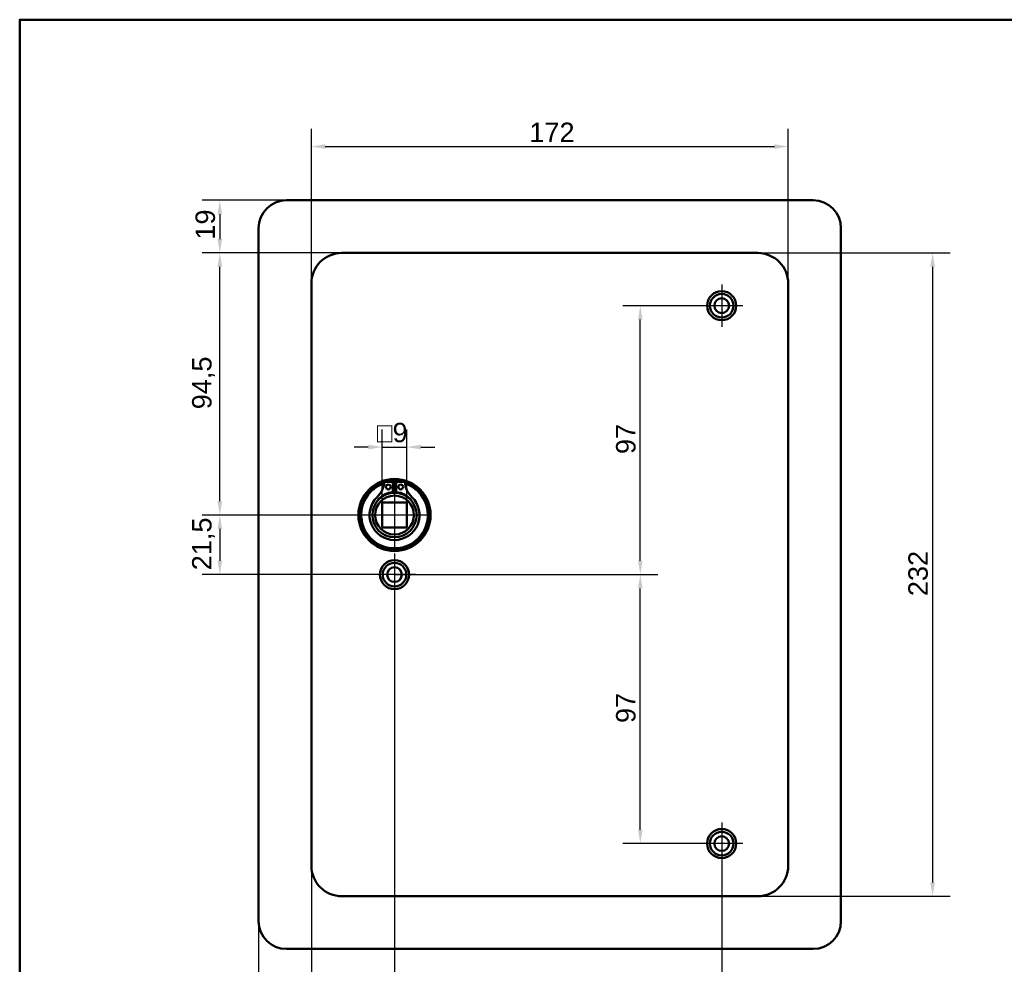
# Model space of a CAD drawing. Header units: millimetres. Extents: x 20 to 833, y 20 to 574.
# Tile 5 of 7: x 20 to 375, y 233 to 574. Entities that reach past the tile are written whole.
import ezdxf

# ---------------------------------------------------------------- set-up
doc = ezdxf.new("R2010")
doc.units = ezdxf.units.MM
doc.header["$LTSCALE"] = 2
for name, color, linetype, lineweight in [('Bemaßungen(DIN)', 7, 'Continuous', 25), ('Mittelpunktmarkierung(DIN)', 7, 'Continuous', 25), ('Sichtbare Kanten(DIN)', 7, 'Continuous', 50), ('Skizziergeometrie(DIN)', 7, 'Continuous', 50)]:
    doc.layers.add(name, color=color, linetype=linetype, lineweight=lineweight)
doc.styles.add('STANDARD-DIN~0', font='arial.ttf')
doc.dimstyles.new('CAD-LAN', dxfattribs={"dimscale": 2, "dimtxt": 3.5, "dimasz": 2.5, "dimexe": 3.175, "dimexo": 0, "dimgap": 0.8, "dimtad": 1, "dimrnd": 1e-08, "dimtxsty": 'STANDARD-DIN~0', "dimcen": 0.09, "dimdle": 10, "dimclrd": 250, "dimclre": 250, "dimclrt": 250, "dimadec": 0, "dimazin": 2, "dimtfac": 1, "dimtmove": 0, "dimatfit": 3, "dimfxl": 1, "dimtolj": 1, "dimtzin": 0, "dimlwd": 25, "dimlwe": 25, "dimarcsym": 0})

# ---------------------------------------------------------------- blocks, each defined once
blk = doc.blocks.new('Ränder Standardrahmen')
at = {"layer": 'Skizziergeometrie(DIN)', "flags": 128}
blk.add_lwpolyline([(10, 10), (10, 287), (410, 287), (410, 10), (10, 10)], dxfattribs=at)
blk = doc.blocks.new('*D8')
at = {"layer": 'Bemaßungen(DIN)', "color": 250, "linetype": 'Continuous', "lineweight": 25, "true_color": 0x3f3f3f, "transparency": 16777216}
for p, q in [((125.19, 478.86), (125.19, 534.6)), ((297.19, 478.86), (297.19, 534.6)), ((130.19, 528.25), (292.19, 528.25))]:
    blk.add_line(p, q, dxfattribs=at)
at = {"layer": 'Bemaßungen(DIN)', "color": 250, "linetype": 'Continuous', "true_color": 0x3f3f3f, "transparency": 16777216}
for points in [[(130.19, 529.09), (130.19, 527.42), (125.19, 528.25)], [(292.19, 529.09), (292.19, 527.42), (297.19, 528.25)]]:
    blk.add_solid(points, dxfattribs=at)
at = {"layer": 'Defpoints', "color": 0, "linetype": 'Continuous', "transparency": 16777216}
for p in [(297.19, 528.25), (125.19, 478.86), (297.19, 478.86)]:
    blk.add_point(p, dxfattribs=at)
at = {"layer": 'Bemaßungen(DIN)', "color": 250, "linetype": 'Continuous', "lineweight": 25, "true_color": 0x3f3f3f, "transparency": 16777216, "insert": (203.82, 536.88), "char_height": 7, "attachment_point": 1, "style": 'STANDARD-DIN~0'}
blk.add_mtext('\\A1;172', dxfattribs=at)
blk = doc.blocks.new('*D9')
at = {"layer": 'Bemaßungen(DIN)', "color": 250, "linetype": 'Continuous', "lineweight": 25, "true_color": 0x3f3f3f, "transparency": 16777216}
for p, q in [((286.19, 489.86), (355.61, 489.86)), ((349.26, 484.86), (349.26, 262.86)), ((286.19, 257.86), (355.61, 257.86))]:
    blk.add_line(p, q, dxfattribs=at)
at = {"layer": 'Bemaßungen(DIN)', "color": 250, "linetype": 'Continuous', "true_color": 0x3f3f3f, "transparency": 16777216}
for points in [[(348.43, 484.86), (350.1, 484.86), (349.26, 489.86)], [(348.43, 262.86), (350.1, 262.86), (349.26, 257.86)]]:
    blk.add_solid(points, dxfattribs=at)
at = {"layer": 'Defpoints', "color": 0, "linetype": 'Continuous', "transparency": 16777216}
for p in [(286.19, 489.86), (286.19, 257.86), (349.26, 257.86)]:
    blk.add_point(p, dxfattribs=at)
at = {"layer": 'Bemaßungen(DIN)', "color": 250, "linetype": 'Continuous', "lineweight": 25, "true_color": 0x3f3f3f, "transparency": 16777216, "insert": (340.51, 366.1), "char_height": 7, "attachment_point": 1, "rotation": 90, "style": 'STANDARD-DIN~0'}
blk.add_mtext('\\A1;232', dxfattribs=at)
blk = doc.blocks.new('*D10')
at = {"layer": 'Bemaßungen(DIN)', "color": 250, "linetype": 'Continuous', "lineweight": 25, "true_color": 0x3f3f3f, "transparency": 16777216}
for p, q in [((136.19, 489.86), (85.84, 489.86)), ((92.19, 400.36), (92.19, 484.86)), ((155.19, 395.36), (85.84, 395.36))]:
    blk.add_line(p, q, dxfattribs=at)
at = {"layer": 'Bemaßungen(DIN)', "color": 250, "linetype": 'Continuous', "true_color": 0x3f3f3f, "transparency": 16777216}
for points in [[(91.36, 484.86), (93.03, 484.86), (92.19, 489.86)], [(91.36, 400.36), (93.03, 400.36), (92.19, 395.36)]]:
    blk.add_solid(points, dxfattribs=at)
at = {"layer": 'Defpoints', "color": 0, "linetype": 'Continuous', "transparency": 16777216}
for p in [(92.19, 489.86), (136.19, 489.86), (155.19, 395.36)]:
    blk.add_point(p, dxfattribs=at)
at = {"layer": 'Bemaßungen(DIN)', "color": 250, "linetype": 'Continuous', "lineweight": 25, "true_color": 0x3f3f3f, "transparency": 16777216, "insert": (82.18, 433.49), "char_height": 7, "attachment_point": 1, "rotation": 90, "style": 'STANDARD-DIN~0'}
blk.add_mtext('\\A1;94,5', dxfattribs=at)
blk = doc.blocks.new('*D11')
at = {"layer": 'Bemaßungen(DIN)', "color": 250, "linetype": 'Continuous', "lineweight": 25, "true_color": 0x3f3f3f, "transparency": 16777216}
for p, q in [((116.19, 508.86), (85.81, 508.86)), ((92.16, 503.86), (92.16, 494.86)), ((136.19, 489.86), (85.81, 489.86))]:
    blk.add_line(p, q, dxfattribs=at)
at = {"layer": 'Bemaßungen(DIN)', "color": 250, "linetype": 'Continuous', "true_color": 0x3f3f3f, "transparency": 16777216}
for points in [[(91.33, 503.86), (93, 503.86), (92.16, 508.86)], [(91.33, 494.86), (93, 494.86), (92.16, 489.86)]]:
    blk.add_solid(points, dxfattribs=at)
at = {"layer": 'Defpoints', "color": 0, "linetype": 'Continuous', "transparency": 16777216}
for p in [(116.19, 508.86), (92.16, 489.86), (136.19, 489.86)]:
    blk.add_point(p, dxfattribs=at)
at = {"layer": 'Bemaßungen(DIN)', "color": 250, "linetype": 'Continuous', "lineweight": 25, "true_color": 0x3f3f3f, "transparency": 16777216, "insert": (83.42, 494.67), "char_height": 7, "attachment_point": 1, "rotation": 90, "style": 'STANDARD-DIN~0'}
blk.add_mtext('\\A1;19', dxfattribs=at)
blk = doc.blocks.new('*D12')
at = {"layer": 'Bemaßungen(DIN)', "color": 250, "linetype": 'Continuous', "lineweight": 25, "true_color": 0x3f3f3f, "transparency": 16777216}
for p, q in [((155.19, 395.36), (85.84, 395.36)), ((92.19, 390.36), (92.19, 378.86)), ((155.19, 373.86), (85.84, 373.86))]:
    blk.add_line(p, q, dxfattribs=at)
at = {"layer": 'Bemaßungen(DIN)', "color": 250, "linetype": 'Continuous', "true_color": 0x3f3f3f, "transparency": 16777216}
for points in [[(91.36, 390.36), (93.03, 390.36), (92.19, 395.36)], [(91.36, 378.86), (93.03, 378.86), (92.19, 373.86)]]:
    blk.add_solid(points, dxfattribs=at)
at = {"layer": 'Defpoints', "color": 0, "linetype": 'Continuous', "transparency": 16777216}
for p in [(155.19, 395.36), (92.19, 373.86), (155.19, 373.86)]:
    blk.add_point(p, dxfattribs=at)
at = {"layer": 'Bemaßungen(DIN)', "color": 250, "linetype": 'Continuous', "lineweight": 25, "true_color": 0x3f3f3f, "transparency": 16777216, "insert": (82.18, 375.43), "char_height": 7, "attachment_point": 1, "rotation": 90, "style": 'STANDARD-DIN~0'}
blk.add_mtext('\\A1;21,5', dxfattribs=at)
blk = doc.blocks.new('*D13')
at = {"layer": 'Bemaßungen(DIN)', "color": 250, "linetype": 'Continuous', "lineweight": 25, "true_color": 0x3f3f3f, "transparency": 16777216}
for p, q in [((265.54, 470.86), (237.49, 470.86)), ((243.84, 378.86), (243.84, 465.86)), ((155.19, 373.86), (250.19, 373.86))]:
    blk.add_line(p, q, dxfattribs=at)
at = {"layer": 'Bemaßungen(DIN)', "color": 250, "linetype": 'Continuous', "true_color": 0x3f3f3f, "transparency": 16777216}
for points in [[(243.01, 465.86), (244.67, 465.86), (243.84, 470.86)], [(243.01, 378.86), (244.67, 378.86), (243.84, 373.86)]]:
    blk.add_solid(points, dxfattribs=at)
at = {"layer": 'Defpoints', "color": 0, "linetype": 'Continuous', "transparency": 16777216}
for p in [(243.84, 470.86), (265.54, 470.86), (155.19, 373.86)]:
    blk.add_point(p, dxfattribs=at)
at = {"layer": 'Bemaßungen(DIN)', "color": 250, "linetype": 'Continuous', "lineweight": 25, "true_color": 0x3f3f3f, "transparency": 16777216, "insert": (235.09, 417.34), "char_height": 7, "attachment_point": 1, "rotation": 90, "style": 'STANDARD-DIN~0'}
blk.add_mtext('\\A1;97', dxfattribs=at)
blk = doc.blocks.new('*D14')
at = {"layer": 'Bemaßungen(DIN)', "color": 250, "linetype": 'Continuous', "lineweight": 25, "true_color": 0x3f3f3f, "transparency": 16777216}
for p, q in [((155.19, 373.86), (250.19, 373.86)), ((243.84, 281.86), (243.84, 368.86)), ((265.54, 276.86), (237.49, 276.86))]:
    blk.add_line(p, q, dxfattribs=at)
at = {"layer": 'Bemaßungen(DIN)', "color": 250, "linetype": 'Continuous', "true_color": 0x3f3f3f, "transparency": 16777216}
for points in [[(243.01, 368.86), (244.67, 368.86), (243.84, 373.86)], [(243.01, 281.86), (244.67, 281.86), (243.84, 276.86)]]:
    blk.add_solid(points, dxfattribs=at)
at = {"layer": 'Defpoints', "color": 0, "linetype": 'Continuous', "transparency": 16777216}
for p in [(155.19, 373.86), (243.84, 373.86), (265.54, 276.86)]:
    blk.add_point(p, dxfattribs=at)
at = {"layer": 'Bemaßungen(DIN)', "color": 250, "linetype": 'Continuous', "lineweight": 25, "true_color": 0x3f3f3f, "transparency": 16777216, "insert": (235.09, 320.34), "char_height": 7, "attachment_point": 1, "rotation": 90, "style": 'STANDARD-DIN~0'}
blk.add_mtext('\\A1;97', dxfattribs=at)
blk = doc.blocks.new('*D15')
at = {"layer": 'Bemaßungen(DIN)', "color": 250, "linetype": 'Continuous', "lineweight": 25, "true_color": 0x3f3f3f, "transparency": 16777216}
for p, q in [((155.19, 366.21), (155.19, 202.51)), ((273.19, 269.21), (273.19, 202.51)), ((160.19, 208.86), (268.19, 208.86))]:
    blk.add_line(p, q, dxfattribs=at)
at = {"layer": 'Bemaßungen(DIN)', "color": 250, "linetype": 'Continuous', "true_color": 0x3f3f3f, "transparency": 16777216}
for points in [[(160.19, 209.69), (160.19, 208.02), (155.19, 208.86)], [(268.19, 209.69), (268.19, 208.02), (273.19, 208.86)]]:
    blk.add_solid(points, dxfattribs=at)
at = {"layer": 'Defpoints', "color": 0, "linetype": 'Continuous', "transparency": 16777216}
for p in [(155.19, 366.21), (273.19, 269.21), (273.19, 208.86)]:
    blk.add_point(p, dxfattribs=at)
at = {"layer": 'Bemaßungen(DIN)', "color": 250, "linetype": 'Continuous', "lineweight": 25, "true_color": 0x3f3f3f, "transparency": 16777216, "insert": (206.78, 217.61), "char_height": 7, "attachment_point": 1, "style": 'STANDARD-DIN~0'}
blk.add_mtext('\\A1;118', dxfattribs=at)
blk = doc.blocks.new('*D16')
at = {"layer": 'Bemaßungen(DIN)', "color": 250, "linetype": 'Continuous', "lineweight": 25, "true_color": 0x3f3f3f, "transparency": 16777216}
for p, q in [((150.69, 399.86), (150.69, 426.21)), ((159.69, 399.86), (159.69, 426.21)), ((145.69, 419.86), (140.69, 419.86)), ((150.69, 419.86), (159.69, 419.86)), ((164.69, 419.86), (169.69, 419.86))]:
    blk.add_line(p, q, dxfattribs=at)
at = {"layer": 'Bemaßungen(DIN)', "color": 250, "linetype": 'Continuous', "true_color": 0x3f3f3f, "transparency": 16777216}
for points in [[(145.69, 420.69), (145.69, 419.02), (150.69, 419.86)], [(164.69, 420.69), (164.69, 419.02), (159.69, 419.86)]]:
    blk.add_solid(points, dxfattribs=at)
at = {"layer": 'Defpoints', "color": 0, "linetype": 'Continuous', "transparency": 16777216}
for p in [(159.69, 419.86), (150.69, 399.86), (159.69, 399.86)]:
    blk.add_point(p, dxfattribs=at)
at = {"layer": 'Bemaßungen(DIN)', "color": 250, "linetype": 'Continuous', "lineweight": 25, "true_color": 0x3f3f3f, "transparency": 16777216, "insert": (148.82, 428.61), "char_height": 7, "attachment_point": 1, "style": 'STANDARD-DIN~0'}
blk.add_mtext('\\A1;\\fAIGDT|b0|i0;\\H7.0000;o\\fArial|b0|i0;\\H7.0000;9', dxfattribs=at)
blk = doc.blocks.new('*D17')
at = {"layer": 'Bemaßungen(DIN)', "color": 250, "linetype": 'Continuous', "lineweight": 25, "true_color": 0x3f3f3f, "transparency": 16777216}
for p, q in [((125.19, 268.86), (125.19, 201.94)), ((106.19, 248.86), (106.19, 201.94)), ((120.19, 208.29), (111.19, 208.29))]:
    blk.add_line(p, q, dxfattribs=at)
at = {"layer": 'Bemaßungen(DIN)', "color": 250, "linetype": 'Continuous', "true_color": 0x3f3f3f, "transparency": 16777216}
for points in [[(111.19, 209.13), (111.19, 207.46), (106.19, 208.29)], [(120.19, 209.13), (120.19, 207.46), (125.19, 208.29)]]:
    blk.add_solid(points, dxfattribs=at)
at = {"layer": 'Defpoints', "color": 0, "linetype": 'Continuous', "transparency": 16777216}
for p in [(125.19, 268.86), (106.19, 248.86), (106.19, 208.29)]:
    blk.add_point(p, dxfattribs=at)
at = {"layer": 'Bemaßungen(DIN)', "color": 250, "linetype": 'Continuous', "lineweight": 25, "true_color": 0x3f3f3f, "transparency": 16777216, "insert": (111, 217.04), "char_height": 7, "attachment_point": 1, "style": 'STANDARD-DIN~0'}
blk.add_mtext('\\A1;19', dxfattribs=at)

msp = doc.modelspace()

# ---------------------------------------------------------------- linework, layer by layer
at = {"layer": 'Mittelpunktmarkierung(DIN)', "linetype": 'Continuous'}
for p, q in [((273.192, 478.508), (273.192, 463.208)), ((280.842, 470.858), (265.542, 470.858)), ((155.192, 407.358), (155.192, 383.358)), ((167.192, 395.358), (143.192, 395.358)), ((155.192, 381.508), (155.192, 366.208)), ((162.842, 373.858), (147.542, 373.858)), ((273.192, 284.508), (273.192, 269.208)), ((280.842, 276.858), (265.542, 276.858))]:
    msp.add_line(p, q, dxfattribs=at)
at = {"layer": 'Sichtbare Kanten(DIN)'}
for p, q in [((116.192, 508.858), (306.192, 508.858)), ((106.192, 248.858), (106.192, 498.858)), ((316.192, 498.858), (316.192, 248.858)), ((286.192, 489.858), (136.192, 489.858)), ((125.192, 478.858), (125.192, 268.858)), ((297.192, 268.858), (297.192, 478.858)), ((151.551, 407.316), (154.575, 407.316)), ((154.575, 407.316), (154.575, 403.616)), ((155.808, 403.616), (155.808, 407.316)), ((155.808, 407.316), (158.832, 407.316)), ((150.692, 390.858), (150.692, 399.858)), ((150.692, 399.858), (159.692, 399.858)), ((159.692, 399.858), (159.692, 390.858)), ((159.692, 390.858), (150.692, 390.858)), ((136.192, 257.858), (286.192, 257.858)), ((306.192, 238.858), (116.192, 238.858))]:
    msp.add_line(p, q, dxfattribs=at)
for centre, radius in [((273.192, 470.858), 5.25), ((273.192, 470.858), 4.25), ((273.192, 470.858), 2.65), ((155.192, 395.358), 13), ((155.192, 395.358), 12.5), ((152.96, 405.466), 0.85), ((157.423, 405.466), 0.85), ((155.192, 395.358), 8), ((155.192, 395.358), 7), ((155.192, 373.858), 5.25), ((155.192, 373.858), 4.25), ((155.192, 373.858), 2.65), ((273.192, 276.858), 5.25), ((273.192, 276.858), 4.25), ((273.192, 276.858), 2.65)]:
    msp.add_circle(centre, radius, dxfattribs=at)
for centre, radius, start, end in [((116.192, 498.858), 10, 90, 180), ((306.192, 498.858), 10, 0, 90), ((136.192, 478.858), 11, 90, 180), ((286.192, 478.858), 11, 0, 90), ((155.192, 395.358), 12, 108.17213, 71.82787), ((142.869, 408.056), 8.678, 314.1409, 355.03295), ((155.192, 395.358), 12, 85.21102, 94.78898), ((167.515, 408.056), 8.678, 184.96705, 225.8591), ((155.192, 395.358), 9.017, 134.1409, 45.8591), ((155.192, 396.091), 7.55, 94.68501, 144.3129), ((155.192, 395.358), 8.2, 63.63056, 116.36944), ((155.192, 395.358), 9, 86.0711, 93.9289), ((155.192, 396.091), 7.55, 35.6871, 85.31499), ((136.192, 268.858), 11, 180, 270), ((286.192, 268.858), 11, 270, 0), ((116.192, 248.858), 10, 180, 270), ((306.192, 248.858), 10, 270, 0)]:
    msp.add_arc(centre, radius, start, end, dxfattribs=at)

# ---------------------------------------------------------------- block references
at = {"xscale": 2, "yscale": 2, "zscale": 2}
msp.add_blockref('Ränder Standardrahmen', (0, 0), dxfattribs=at)

# ---------------------------------------------------------------- dimensions: what is measured, and where the dimension line sits
at = {"layer": 'Bemaßungen(DIN)', "color": 250, "linetype": 'Continuous', "lineweight": 25, "true_color": 0x3f3f3f}
for base, p1, p2, angle, picture, middle in [((297.192, 528.253), (125.192, 478.858), (297.192, 478.858), 180, '*D8', (211.192, 528.253)), ((92.164, 489.858), (116.192, 508.858), (136.192, 489.858), 270, '*D11', (92.164, 499.358)), ((92.192, 489.858), (155.192, 395.358), (136.192, 489.858), 90, '*D10', (92.192, 442.608)), ((349.264, 257.858), (286.192, 489.858), (286.192, 257.858), 90, '*D9', (349.264, 373.858)), ((243.839, 470.858), (155.192, 373.858), (265.542, 470.858), 90, '*D13', (243.839, 422.358)), ((92.192, 373.858), (155.192, 395.358), (155.192, 373.858), 90, '*D12', (92.192, 384.608)), ((243.839, 373.858), (265.542, 276.858), (155.192, 373.858), 90, '*D14', (243.839, 325.358)), ((273.192, 208.858), (155.192, 366.208), (273.192, 269.208), 180, '*D15', (214.192, 208.858)), ((106.192, 208.295), (125.192, 268.858), (106.192, 248.858), 180, '*D17', (115.692, 208.295))]:
    dim = msp.add_linear_dim(base=base, p1=p1, p2=p2, angle=angle, dimstyle='CAD-LAN', override={"dimgap": 0.8, "dimdec": 2, "dimtol": 0, "dimlim": 0, "dimtp": 0, "dimtm": 0, "dimtdec": 2, "dimtofl": 0, "dimatfit": 1}, dxfattribs=at)
    dim.commit()
    dim.dimension.update_dxf_attribs({"geometry": picture, "text_midpoint": middle, "dimtype": 160})
dim = msp.add_linear_dim(base=(159.692, 419.858), p1=(150.692, 399.858), p2=(159.692, 399.858), angle=180, text='\\fAIGDT|b0|i0;\\H7.0000;o\\fArial|b0|i0;\\H7.0000;<>', dimstyle='CAD-LAN', override={"dimgap": 0.8, "dimdec": 2, "dimtol": 0, "dimlim": 0, "dimtp": 0, "dimtm": 0, "dimtdec": 2, "dimtofl": 1, "dimatfit": 1}, dxfattribs=at)
dim.commit()
dim.dimension.update_dxf_attribs({"geometry": '*D16', "text_midpoint": (155.192, 419.858), "dimtype": 160})

doc.saveas('drawing.dxf')
